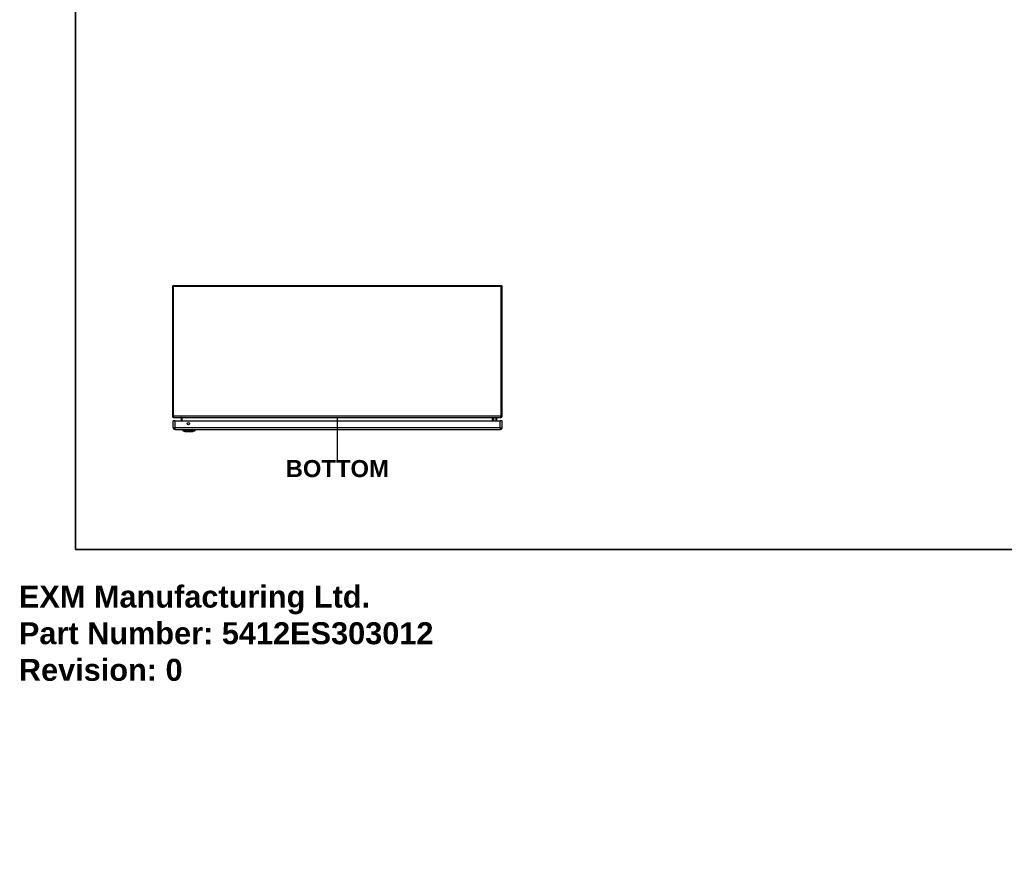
# Model space of a CAD drawing. Header units: inches. Extents: x 0 to 215, y -25 to 140.
# Tile 1 of 18: x 0 to 90, y -25 to 52. Entities that reach past the tile are written whole.
import ezdxf

# ---------------------------------------------------------------- set-up
doc = ezdxf.new("R2010")
doc.units = ezdxf.units.IN
doc.header["$LTSCALE"] = 12.924396
doc.header["$MEASUREMENT"] = 0
doc.layers.get('0').update_dxf_attribs({"lineweight": 25})
for name, color, linetype, lineweight in [('Sketch Geometry(ANSI)', 7, 'Continuous', 25), ('Symbols(ANSI)', 7, 'Continuous', 25), ('Visible Edges(ANSI)', 7, 'Continuous', 25), ('Visible Tangent Edges(ANSI)', 7, 'Continuous', 25)]:
    doc.layers.add(name, color=color, linetype=linetype, lineweight=lineweight)
doc.styles.add('Current-ANSI', font='arial.ttf')
doc.styles.add('Dimension-ANSI', font='arialbd.ttf')
doc.styles.get("Standard").update_dxf_attribs({"font": 'arialbd.ttf'})

# ---------------------------------------------------------------- blocks, each defined once
blk = doc.blocks.new('BOTTOM')
at = {"layer": 'Sketch Geometry(ANSI)'}
blk.add_line((0, 0.15), (0, -0.15), dxfattribs=at)
at = {"layer": 'Symbols(ANSI)', "color": 7, "insert": (0, -0.2119), "char_height": 0.12, "attachment_point": 5, "style": 'Dimension-ANSI'}
blk.add_mtext('\\fArial|b1|i0;BOTTOM', dxfattribs=at)
blk = doc.blocks.new('Borders 1_EXM - B (Inch)')
at = {"layer": 'Sketch Geometry(ANSI)', "linetype": 'Continuous', "lineweight": 35}
for p, q in [((0.3979, 10.5665), (0.3979, 0.2545)), ((0.3979, 0.2545), (16.3979, 0.2545))]:
    blk.add_line(p, q, dxfattribs=at)
at = {"layer": 'Symbols(ANSI)', "color": 7, "style": 'Current-ANSI'}
blk.add_attdef('FILENAME_AND_PATH_001', (6.0203, 10.7181), '', height=0.09, dxfattribs=at)

msp = doc.modelspace()

# ---------------------------------------------------------------- linework, layer by layer
at = {"layer": 'Visible Edges(ANSI)'}
for p, q in [((13.9764, 27.2208), (13.9764, 15.4175)), ((14.0754, 27.3198), (43.8804, 27.3198)), ((43.9794, 15.4175), (43.9794, 27.2208)), ((14.0754, 15.3185), (43.8804, 15.3185)), ((14.7746, 15.2875), (14.7746, 14.999)), ((43.1812, 14.999), (43.1812, 15.2875)), ((43.187, 15.2431), (43.2266, 15.2828)), ((43.4568, 15.2885), (43.2405, 15.2885)), ((43.4765, 15.2688), (43.4765, 15.0447)), ((14.0567, 14.3599), (14.0567, 14.999)), ((14.2177, 14.999), (14.0567, 14.999)), ((14.2177, 14.999), (43.8168, 14.999)), ((43.4761, 15.041), (43.468, 14.999)), ((43.9778, 14.999), (43.8168, 14.999)), ((43.9778, 14.3599), (43.9778, 14.999)), ((14.2177, 14.1989), (43.8168, 14.1989)), ((14.8903, 14.1832), (14.9583, 14.1832)), ((15.124, 14.0286), (14.95, 14.0963)), ((15.0691, 14.1832), (14.9583, 14.1832)), ((15.0691, 14.1832), (15.8927, 14.1832)), ((15.0812, 14.1871), (15.0812, 14.1989)), ((16.0118, 14.0963), (15.8378, 14.0286)), ((15.8647, 14.1871), (15.8647, 14.1989)), ((16.0034, 14.1832), (15.8927, 14.1832)), ((16.0034, 14.1832), (16.0715, 14.1832))]:
    msp.add_line(p, q, dxfattribs=at)
at = {"layer": 'Visible Edges(ANSI)', "flags": 128}
msp.add_lwpolyline([(15.1257, 14.0283), (15.1261, 14.0283), (15.1274, 14.0283), (15.1295, 14.0283), (15.1325, 14.0283), (15.1364, 14.0283), (15.141, 14.0282), (15.1465, 14.0282), (15.1527, 14.0282), (15.1598, 14.0282), (15.1676, 14.0282), (15.1762, 14.0282), (15.1855, 14.0281), (15.1956, 14.0281), (15.2064, 14.0281), (15.2178, 14.0281), (15.2298, 14.0281), (15.2424, 14.0281), (15.2555, 14.0281), (15.2693, 14.0281), (15.2835, 14.0281), (15.2982, 14.0282), (15.3134, 14.0282), (15.329, 14.0282), (15.345, 14.0282), (15.3614, 14.0282), (15.378, 14.0282), (15.3948, 14.0283), (15.4117, 14.0283), (15.4289, 14.0283), (15.4462, 14.0283), (15.4637, 14.0283), (15.4812, 14.0283), (15.4987, 14.0283), (15.5161, 14.0283), (15.5334, 14.0283), (15.5505, 14.0283), (15.5675, 14.0283), (15.5843, 14.0282), (15.6009, 14.0282), (15.6173, 14.0282), (15.6333, 14.0282), (15.6489, 14.0282), (15.664, 14.0282), (15.6787, 14.0281), (15.6929, 14.0281), (15.7066, 14.0281), (15.7198, 14.0281), (15.7324, 14.0281), (15.7443, 14.0281), (15.7556, 14.0281), (15.7663, 14.0281), (15.7763, 14.0281), (15.7856, 14.0282), (15.7941, 14.0282), (15.8019, 14.0282), (15.809, 14.0282), (15.8153, 14.0282), (15.8208, 14.0282), (15.8254, 14.0283), (15.8292, 14.0283), (15.8322, 14.0283), (15.8343, 14.0283), (15.8356, 14.0283), (15.836, 14.0283)], dxfattribs=at)
at = {"layer": 'Visible Edges(ANSI)'}
msp.add_circle((15.4319, 14.749), 0.1015, dxfattribs=at)
for centre, radius, start, end in [((14.0754, 27.2208), 0.099, 90, 180), ((43.8804, 27.2208), 0.099, 0, 90), ((14.0754, 15.4175), 0.099, 180, 270), ((14.7436, 15.2875), 0.031, 0, 90), ((43.2122, 15.2875), 0.031, 90, 180), ((43.2009, 15.2292), 0.0197, 135, 180), ((43.2405, 15.2688), 0.0197, 90, 135), ((43.4568, 15.2688), 0.0197, 0, 90), ((43.8804, 15.4175), 0.099, 270, 0), ((14.2177, 14.3599), 0.161, 180, 270), ((43.4568, 15.0447), 0.0197, 349.059111, 0), ((43.8168, 14.3599), 0.161, 270, 0), ((43.8098, 14.676), 0.1875, 333.637167, 26.362833), ((15.0072, 14.1995), 0.1181, 187.941297, 240.27088), ((14.9536, 14.1055), 0.00984, 240.27088, 248.749494), ((15.0615, 14.1871), 0.0197, 348.463041, 0), ((15.1257, 14.0332), 0.00492, 248.749494, 269.791232), ((15.836, 14.0332), 0.00492, 270.208768, 291.250506), ((15.8844, 14.1871), 0.0197, 180, 191.536959), ((16.0082, 14.1055), 0.00984, 291.250506, 299.72912), ((15.9545, 14.1995), 0.1181, 299.72912, 352.058703)]:
    msp.add_arc(centre, radius, start, end, dxfattribs=at)
at = {"layer": 'Visible Tangent Edges(ANSI)'}
for p, q in [((14.0754, 27.2208), (13.9764, 27.2208)), ((14.0754, 27.2208), (14.0754, 27.3198)), ((14.0754, 15.4175), (14.0754, 27.2208)), ((43.8804, 27.2208), (14.0754, 27.2208)), ((43.8804, 27.3198), (43.8804, 27.2208)), ((43.9794, 27.2208), (43.8804, 27.2208)), ((43.8804, 27.2208), (43.8804, 15.4175)), ((13.9764, 15.4175), (14.0754, 15.4175)), ((14.0754, 15.4175), (14.0754, 15.3185)), ((43.8804, 15.4175), (14.0754, 15.4175)), ((14.8736, 15.2875), (14.7746, 15.2875)), ((14.8736, 15.3185), (14.8736, 15.2875)), ((43.0822, 15.2875), (14.8736, 15.2875)), ((14.8736, 14.999), (14.8736, 15.2875)), ((43.0822, 15.2875), (43.0822, 15.3185)), ((43.1812, 15.2875), (43.0822, 15.2875)), ((43.0822, 15.2875), (43.0822, 14.999)), ((43.2405, 15.2885), (43.2009, 15.2473)), ((43.2009, 15.2473), (43.2009, 14.999)), ((43.4568, 15.0552), (43.4568, 15.2885)), ((43.8804, 15.4175), (43.9794, 15.4175)), ((43.8804, 15.3185), (43.8804, 15.4175)), ((14.0567, 14.3599), (14.2177, 14.3599)), ((14.2177, 14.3599), (14.2177, 14.999)), ((43.8168, 14.3599), (14.2177, 14.3599)), ((14.2177, 14.1989), (14.2177, 14.3599)), ((43.4464, 14.999), (43.4568, 15.0552)), ((43.8168, 14.3599), (43.8168, 14.999)), ((43.8168, 14.3599), (43.8168, 14.1989)), ((43.8168, 14.3599), (43.9778, 14.3599)), ((14.95, 14.0963), (15.124, 14.0286)), ((15.0152, 14.0962), (15.0153, 14.0962)), ((15.0153, 14.0962), (15.0884, 14.0962)), ((15.0812, 14.1871), (15.8644, 14.1871)), ((15.0884, 14.0962), (15.0889, 14.0962)), ((15.8644, 14.1989), (15.8644, 14.1871)), ((15.8644, 14.1871), (15.8647, 14.1871)), ((15.8729, 14.0962), (15.8733, 14.0962)), ((15.8733, 14.0962), (15.9464, 14.0962)), ((15.9464, 14.0962), (15.9466, 14.0962))]:
    msp.add_line(p, q, dxfattribs=at)
at = {"layer": 'Visible Tangent Edges(ANSI)', "flags": 128}
for points in [[(15.0132, 14.0972), (15.0081, 14.0971), (15.003, 14.0971), (14.9982, 14.0971), (14.9937, 14.0971), (14.9893, 14.0971), (14.9852, 14.0971), (14.9812, 14.097), (14.9775, 14.097), (14.974, 14.097), (14.9708, 14.097), (14.9677, 14.097), (14.9649, 14.097), (14.9623, 14.097), (14.9599, 14.097), (14.9578, 14.097), (14.9559, 14.0969), (14.9542, 14.0969), (14.9527, 14.0969), (14.9515, 14.0969), (14.9505, 14.0969), (14.9497, 14.0969), (14.9491, 14.0969), (14.9488, 14.0969), (14.9487, 14.0969)], [(14.95, 14.0963), (14.9501, 14.0963), (14.9504, 14.0963), (14.951, 14.0963), (14.9518, 14.0963), (14.9528, 14.0963), (14.9541, 14.0963), (14.9556, 14.0963), (14.9573, 14.0963), (14.9592, 14.0963), (14.9614, 14.0963), (14.9638, 14.0963), (14.9664, 14.0963), (14.9693, 14.0963), (14.9723, 14.0963), (14.9756, 14.0963), (14.9792, 14.0962), (14.9829, 14.0962), (14.9869, 14.0962), (14.991, 14.0962), (14.9954, 14.0962), (15.0001, 14.0962), (15.0049, 14.0962), (15.0099, 14.0962), (15.0152, 14.0962)], [(15.0877, 14.0972), (15.0834, 14.0972), (15.0792, 14.0972), (15.0751, 14.0972), (15.071, 14.0972), (15.067, 14.0972), (15.0631, 14.0972), (15.0593, 14.0972), (15.0555, 14.0972), (15.0519, 14.0972), (15.0484, 14.0972), (15.045, 14.0972), (15.0417, 14.0972), (15.0386, 14.0972), (15.0355, 14.0972), (15.0327, 14.0972), (15.0299, 14.0972), (15.0273, 14.0972), (15.0248, 14.0972), (15.0225, 14.0972), (15.0203, 14.0972), (15.0183, 14.0972), (15.0165, 14.0972), (15.0148, 14.0972), (15.0132, 14.0972)], [(15.874, 14.0972), (15.8423, 14.0971), (15.8103, 14.0971), (15.778, 14.0971), (15.7455, 14.097), (15.7127, 14.097), (15.6797, 14.097), (15.6466, 14.097), (15.6134, 14.0969), (15.5801, 14.0969), (15.5468, 14.0969), (15.5134, 14.0969), (15.4801, 14.0969), (15.4469, 14.0969), (15.4136, 14.0969), (15.3803, 14.0969), (15.3472, 14.0969), (15.3141, 14.097), (15.2812, 14.097), (15.2485, 14.097), (15.2159, 14.097), (15.1835, 14.0971), (15.1513, 14.0971), (15.1194, 14.0971), (15.0877, 14.0972)], [(15.0889, 14.0962), (15.1204, 14.0962), (15.1522, 14.0962), (15.1843, 14.0962), (15.2165, 14.0962), (15.249, 14.0963), (15.2817, 14.0963), (15.3145, 14.0963), (15.3475, 14.0963), (15.3806, 14.0963), (15.4137, 14.0963), (15.4469, 14.0963), (15.4801, 14.0963), (15.5134, 14.0963), (15.5466, 14.0963), (15.5799, 14.0963), (15.6131, 14.0963), (15.6462, 14.0963), (15.6792, 14.0963), (15.7121, 14.0963), (15.7448, 14.0962), (15.7772, 14.0962), (15.8094, 14.0962), (15.8413, 14.0962), (15.8729, 14.0962)], [(15.2062, 14.0283), (15.1998, 14.0283), (15.1935, 14.0283), (15.1875, 14.0283), (15.1818, 14.0283), (15.1763, 14.0284), (15.171, 14.0284), (15.166, 14.0284), (15.1613, 14.0284), (15.1569, 14.0284), (15.1527, 14.0285), (15.1488, 14.0285), (15.1452, 14.0285), (15.1418, 14.0285), (15.1387, 14.0285), (15.1359, 14.0286), (15.1334, 14.0286), (15.1312, 14.0286), (15.1293, 14.0286), (15.1277, 14.0286), (15.1263, 14.0286), (15.1253, 14.0286), (15.1245, 14.0286), (15.1241, 14.0286), (15.124, 14.0286)], [(15.2533, 14.0283), (15.2512, 14.0283), (15.249, 14.0283), (15.247, 14.0283), (15.2449, 14.0283), (15.2428, 14.0282), (15.2407, 14.0282), (15.2387, 14.0282), (15.2367, 14.0282), (15.2347, 14.0282), (15.2327, 14.0282), (15.2307, 14.0282), (15.2287, 14.0282), (15.2268, 14.0282), (15.2248, 14.0282), (15.2229, 14.0282), (15.221, 14.0282), (15.2191, 14.0282), (15.2172, 14.0282), (15.2153, 14.0282), (15.2135, 14.0283), (15.2116, 14.0283), (15.2098, 14.0283), (15.208, 14.0283), (15.2062, 14.0283)], [(15.7085, 14.0283), (15.6923, 14.0283), (15.6754, 14.0283), (15.6578, 14.0284), (15.6397, 14.0284), (15.621, 14.0285), (15.6018, 14.0285), (15.5823, 14.0285), (15.5625, 14.0286), (15.5424, 14.0286), (15.5221, 14.0286), (15.5016, 14.0286), (15.4809, 14.0286), (15.4603, 14.0286), (15.4397, 14.0286), (15.4193, 14.0286), (15.3991, 14.0286), (15.3793, 14.0285), (15.3597, 14.0285), (15.3406, 14.0285), (15.3219, 14.0284), (15.3037, 14.0284), (15.2862, 14.0283), (15.2694, 14.0283), (15.2533, 14.0283)], [(15.7555, 14.0283), (15.7537, 14.0283), (15.7519, 14.0283), (15.7501, 14.0283), (15.7483, 14.0283), (15.7464, 14.0282), (15.7446, 14.0282), (15.7427, 14.0282), (15.7408, 14.0282), (15.7389, 14.0282), (15.737, 14.0282), (15.735, 14.0282), (15.7331, 14.0282), (15.7311, 14.0282), (15.7291, 14.0282), (15.7271, 14.0282), (15.7251, 14.0282), (15.7231, 14.0282), (15.721, 14.0282), (15.719, 14.0282), (15.7169, 14.0283), (15.7148, 14.0283), (15.7127, 14.0283), (15.7106, 14.0283), (15.7085, 14.0283)], [(15.8378, 14.0286), (15.8376, 14.0286), (15.8372, 14.0286), (15.8364, 14.0286), (15.8354, 14.0286), (15.8341, 14.0286), (15.8324, 14.0286), (15.8305, 14.0286), (15.8283, 14.0286), (15.8258, 14.0286), (15.8229, 14.0285), (15.8198, 14.0285), (15.8165, 14.0285), (15.8128, 14.0285), (15.8089, 14.0285), (15.8047, 14.0284), (15.8002, 14.0284), (15.7955, 14.0284), (15.7905, 14.0284), (15.7853, 14.0284), (15.7798, 14.0283), (15.7741, 14.0283), (15.7681, 14.0283), (15.7619, 14.0283), (15.7555, 14.0283)], [(15.9485, 14.0972), (15.947, 14.0972), (15.9453, 14.0972), (15.9434, 14.0972), (15.9414, 14.0972), (15.9392, 14.0972), (15.9369, 14.0972), (15.9345, 14.0972), (15.9318, 14.0972), (15.9291, 14.0972), (15.9262, 14.0972), (15.9232, 14.0972), (15.92, 14.0972), (15.9167, 14.0972), (15.9133, 14.0972), (15.9098, 14.0972), (15.9062, 14.0972), (15.9025, 14.0972), (15.8987, 14.0972), (15.8947, 14.0972), (15.8907, 14.0972), (15.8867, 14.0972), (15.8825, 14.0972), (15.8783, 14.0972), (15.874, 14.0972)], [(15.9466, 14.0962), (15.9519, 14.0962), (15.9569, 14.0962), (15.9617, 14.0962), (15.9663, 14.0962), (15.9707, 14.0962), (15.9749, 14.0962), (15.9789, 14.0962), (15.9826, 14.0962), (15.9861, 14.0963), (15.9894, 14.0963), (15.9925, 14.0963), (15.9953, 14.0963), (15.9979, 14.0963), (16.0003, 14.0963), (16.0025, 14.0963), (16.0044, 14.0963), (16.0061, 14.0963), (16.0076, 14.0963), (16.0089, 14.0963), (16.0099, 14.0963), (16.0107, 14.0963), (16.0113, 14.0963), (16.0116, 14.0963), (16.0118, 14.0963)], [(16.0131, 14.0969), (16.013, 14.0969), (16.0126, 14.0969), (16.0121, 14.0969), (16.0113, 14.0969), (16.0102, 14.0969), (16.009, 14.0969), (16.0075, 14.0969), (16.0058, 14.0969), (16.0039, 14.097), (16.0018, 14.097), (15.9994, 14.097), (15.9968, 14.097), (15.994, 14.097), (15.991, 14.097), (15.9877, 14.097), (15.9842, 14.097), (15.9805, 14.097), (15.9766, 14.0971), (15.9725, 14.0971), (15.9681, 14.0971), (15.9635, 14.0971), (15.9587, 14.0971), (15.9537, 14.0971), (15.9485, 14.0972)]]:
    msp.add_lwpolyline(points, dxfattribs=at)
at = {"layer": 'Visible Tangent Edges(ANSI)'}
msp.add_arc((15.1257, 14.0332), 0.00492, 248.749494, 269.791232, dxfattribs=at)
for centre, major_axis, ratio, start_param, end_param in [((43.2009, 15.2292), (-0.0197, 0), 0.9174503, 4.712389, 6.2831853), ((43.2009, 15.2292), (-0.0139, 0.0139), 0.8524616, 5.4183104, 6.2831853), ((43.4568, 15.0447), (0.0197, 0), 0.5334331, 0, 1.5707963), ((43.4568, 15.0447), (0.0193, -0.0037), 0.5264422, 0, 1.6722137), ((15.0691, 14.1995), (0, -0.1181), 0.9468057, 4.8509908, 5.7603476), ((15.0179, 14.1057), (0.00009, -0.00984), 0.9484053, 5.7517006, 5.9923469), ((15.1067, 14.1995), (0, -0.1181), 0.3218057, 4.8509908, 5.7603476), ((15.0893, 14.1057), (-0.00003, -0.00984), 0.3170474, 5.761322, 6.0019683), ((15.8832, 14.1871), (0, -0.0197), 0.9595513, 4.712389, 4.9137469), ((15.8724, 14.1057), (0.00003, -0.00984), 0.3170474, 0.281217, 0.5218633), ((15.855, 14.1995), (0, -0.1181), 0.3218057, 0.5228377, 1.4321946), ((15.9438, 14.1057), (-0.00009, -0.00984), 0.9484053, 0.2908385, 0.5314847), ((15.8926, 14.1995), (0, -0.1181), 0.9468057, 0.5228377, 1.4321946)]:
    msp.add_ellipse(centre, major_axis=major_axis, ratio=ratio, start_param=start_param, end_param=end_param, dxfattribs=at)

# ---------------------------------------------------------------- block references
at = {"xscale": 12.9243955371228, "yscale": 12.9243955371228, "zscale": 12.9243955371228}
for name, p in [('Borders 1_EXM - B (Inch)', (0, 0)), ('BOTTOM', (28.9779, 13.385))]:
    msp.add_blockref(name, p, dxfattribs=at)

# ---------------------------------------------------------------- texts
at = {"insert": (0, 0), "char_height": 2, "attachment_point": 1}
msp.add_mtext_dynamic_manual_height_columns('EXM Manufacturing Ltd.\\PPart Number: 5412ES303012\\PRevision: 0', width=6.990976, gutter_width=1, heights=[0], dxfattribs=at).dxf.set("width", 100)

doc.saveas('drawing.dxf')
